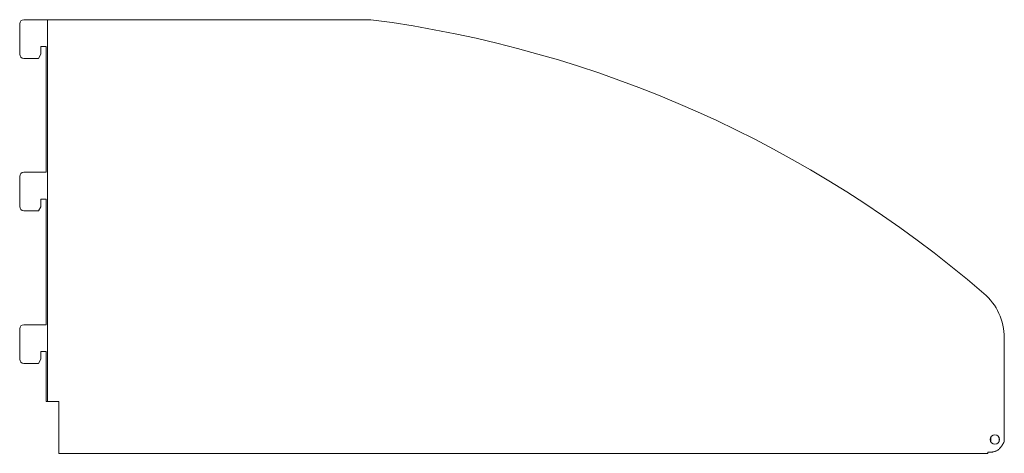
# Model space of a CAD drawing. Header units: millimetres. Extents: x -884 to -465, y -28 to 157.
import ezdxf

# ---------------------------------------------------------------- set-up
doc = ezdxf.new("R2010")
doc.units = ezdxf.units.MM

msp = doc.modelspace()

# ---------------------------------------------------------------- linework, layer by layer
at = {"color": 0, "linetype": 'Continuous', "lineweight": 0}
for p, q in [((-884.46, 155.62), (-884.46, 142.72)), ((-882.66, 157.42), (-873.04, 157.42)), ((-873.04, 157.42), (-872.54, 157.42)), ((-872.54, -5.58), (-872.54, 157.42)), ((-870.54, 157.42), (-872.54, 157.42)), ((-870.54, 157.42), (-734.73, 157.42)), ((-875.46, 142.65), (-875.46, 145.95)), ((-875.46, 145.95), (-873.16, 145.95)), ((-873.16, 145.95), (-873.16, 92.32)), ((-882.66, 140.92), (-876.46, 140.92)), ((-876.46, 140.92), (-875.46, 142.65)), ((-884.46, 90.52), (-884.46, 77.62)), ((-873.16, 92.32), (-882.66, 92.32)), ((-875.46, 77.55), (-875.46, 80.86)), ((-875.46, 80.86), (-873.16, 80.86)), ((-873.16, 80.86), (-873.16, 27.23)), ((-882.66, 75.82), (-876.46, 75.82)), ((-876.46, 75.82), (-875.46, 77.55)), ((-884.46, 25.43), (-884.46, 12.53)), ((-873.16, 27.23), (-882.66, 27.23)), ((-464.73, 21.63), (-464.73, -22.58)), ((-875.46, 12.46), (-875.46, 15.76)), ((-875.46, 15.76), (-873.16, 15.76)), ((-873.16, 15.76), (-873.16, -5.58)), ((-882.66, 10.73), (-876.46, 10.73)), ((-876.46, 10.73), (-875.46, 12.46)), ((-873.16, -5.58), (-873.04, -5.58)), ((-873.04, -5.58), (-872.54, -5.58)), ((-870.54, -5.58), (-872.54, -5.58)), ((-870.54, -5.58), (-867.73, -5.58)), ((-867.73, -5.58), (-867.73, -24.16)), ((-470.48, -20.81), (-470.48, -22.75)), ((-466.98, -22.75), (-466.98, -20.81)), ((-867.73, -24.16), (-867.73, -27.66)), ((-867.73, -27.66), (-471.73, -27.66)), ((-471.73, -27.66), (-471.73, -27.19))]:
    msp.add_line(p, q, dxfattribs=at)
for centre, radius, start, end in [((-882.66, 155.62), 1.8, 90, 180), ((-882.66, 142.72), 1.8, 180, 270), ((-882.66, 90.52), 1.8, 90, 180), ((-882.66, 77.62), 1.8, 180, 270), ((-882.66, 25.43), 1.8, 90, 180), ((-882.66, 12.53), 1.8, 180, 270), ((-471.16, -19.8), 7, 321.5034, 336.6323)]:
    msp.add_arc(centre, radius, start, end, dxfattribs=at)
at = {"color": 0, "linetype": 'Continuous', "lineweight": 0, "extrusion": (0, 0, -1)}
for centre, radius, start, end in [((799.63, -338.35), 500, 97.4581, 130.7245), ((489.73, 21.63), 25, 130.7245, 180), ((468.73, -21.78), 2, 0, 180), ((468.73, -21.78), 2, 180, 0)]:
    msp.add_arc(centre, radius, start, end, dxfattribs=at)
at = {"color": 0, "linetype": 'Continuous', "lineweight": 0}
msp.add_open_spline([(-465.68, -24.16), (-465.79, -24.35), (-465.9, -24.54), (-466.14, -24.89), (-466.27, -25.06), (-466.64, -25.53), (-466.91, -25.8), (-467.39, -26.19), (-467.58, -26.33), (-467.92, -26.53), (-468.06, -26.6), (-468.33, -26.72), (-468.47, -26.78), (-468.72, -26.87), (-468.84, -26.91), (-469.25, -27.03), (-469.48, -27.07), (-469.66, -27.1), (-469.8, -27.12), (-470.26, -27.16), (-470.52, -27.18), (-471.09, -27.19), (-471.41, -27.2), (-471.73, -27.19)], degree=3, knots=[-1.025694, -1.025694, -1.025694, -1.025694, -0.932174, -0.932174, -0.842254, -0.842254, -0.670105, -0.670105, -0.559313, -0.559313, -0.49043, -0.49043, -0.424054, -0.424054, -0.367822, -0.367822, -0.235251, -0.235251, -0.170176, -0.170176, -0.094507, -0.094507, 0, 0, 0, 0], dxfattribs=at)

doc.saveas('drawing.dxf')
